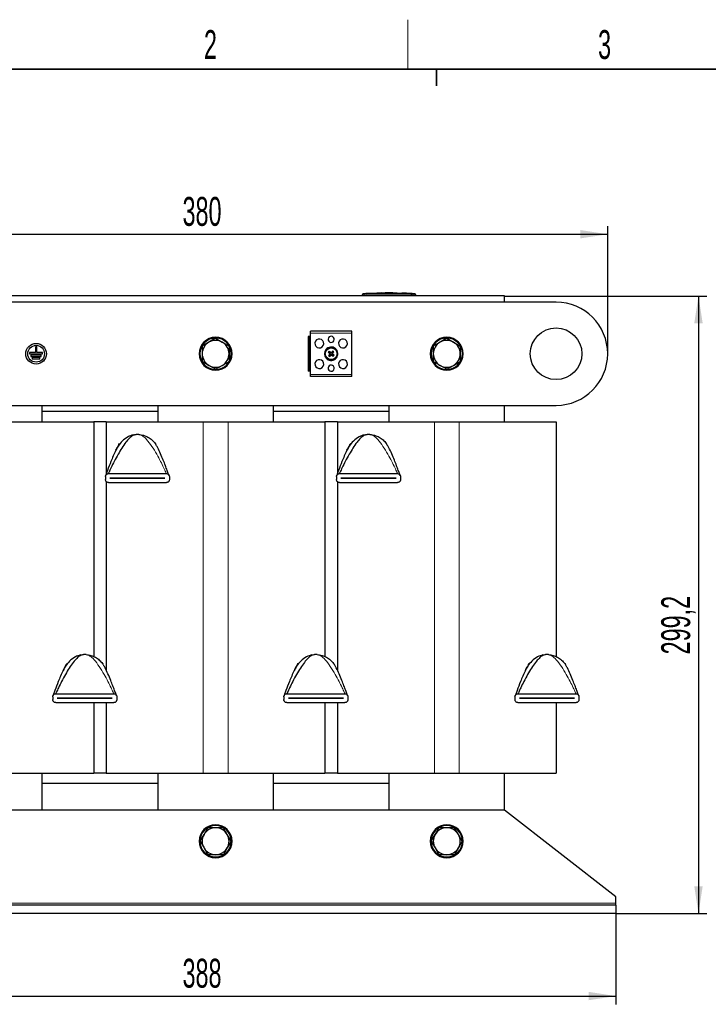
# Model space of a CAD drawing. Header units: millimetres. Extents: x 5 to 418, y 2 to 292.
# Tile 6 of 16: x 74 to 158, y 169 to 288. Entities that reach past the tile are written whole.
import ezdxf

# ---------------------------------------------------------------- set-up
doc = ezdxf.new("R2010")
doc.units = ezdxf.units.MM
doc.layers.add('SLD-0', color=7, linetype='Continuous')
doc.styles.add('SLDTEXTSTYLE0', font='TXT', dxfattribs={"width": 0.605})
doc.dimstyles.new('SLDDIMSTYLE0', dxfattribs={"dimtxt": 3.5, "dimasz": 3.302, "dimexe": 0, "dimexo": 0.0625, "dimgap": 0.875, "dimtad": 1, "dimlfac": 4, "dimrnd": 1e-09, "dimzin": 12, "dimdsep": 46, "dimtxsty": 'SLDTEXTSTYLE0', "dimsah": 1, "dimcen": 0.09, "dimadec": 0, "dimazin": 3, "dimtfac": 1, "dimtofl": 0, "dimtmove": 0, "dimatfit": 3, "dimfxl": 1, "dimfrac": 2, "dimtolj": 1, "dimtzin": 12, "dimarcsym": 0})
doc.dimstyles.new('SLDDIMSTYLE1', dxfattribs={"dimtxt": 3.5, "dimasz": 3.302, "dimexe": 0, "dimexo": 0.0625, "dimgap": 0.875, "dimtad": 1, "dimlfac": 4, "dimrnd": 1e-09, "dimzin": 12, "dimdsep": 46, "dimtxsty": 'SLDTEXTSTYLE0', "dimsah": 1, "dimcen": 0.09, "dimadec": 0, "dimazin": 3, "dimtfac": 1, "dimtdec": 0, "dimtofl": 0, "dimtmove": 0, "dimatfit": 3, "dimfxl": 1, "dimfrac": 2, "dimtolj": 1, "dimtzin": 12, "dimarcsym": 0})

# ---------------------------------------------------------------- blocks, each defined once
blk = doc.blocks.new('_D')
at = {"layer": 'SLD-0'}
for p, q in [((49.73, 180.23), (49.73, 169.23)), ((146.73, 180.23), (146.73, 169.23)), ((49.73, 170.23), (146.73, 170.23))]:
    blk.add_line(p, q, dxfattribs=at)
for points in [[(49.73, 170.23), (53.03, 169.73), (53.03, 170.74)], [(146.73, 170.23), (143.43, 170.74), (143.43, 169.73)]]:
    blk.add_solid(points, dxfattribs=at)
at = {"layer": 'SLD-0', "insert": (94.22, 174.75), "char_height": 3.5, "attachment_point": 1, "style": 'SLDTEXTSTYLE0'}
blk.add_mtext('388', dxfattribs=at)
blk = doc.blocks.new('_D_1')
at = {"layer": 'SLD-0'}
for p, q in [((133.23, 255.03), (157.73, 255.03)), ((156.73, 255.03), (156.73, 180.23)), ((146.73, 180.23), (157.73, 180.23))]:
    blk.add_line(p, q, dxfattribs=at)
for points in [[(156.73, 255.03), (156.22, 251.73), (157.24, 251.73)], [(156.73, 180.23), (157.24, 183.54), (156.22, 183.54)]]:
    blk.add_solid(points, dxfattribs=at)
at = {"layer": 'SLD-0', "insert": (152.22, 211.62), "char_height": 3.5, "attachment_point": 1, "rotation": 90, "style": 'SLDTEXTSTYLE0'}
blk.add_mtext('299,2', dxfattribs=at)
blk = doc.blocks.new('_D_2')
at = {"layer": 'SLD-0'}
for p, q in [((50.73, 248.03), (50.73, 263.51)), ((50.73, 262.51), (145.73, 262.51)), ((145.73, 248.03), (145.73, 263.51))]:
    blk.add_line(p, q, dxfattribs=at)
for points in [[(50.73, 262.51), (54.03, 262.01), (54.03, 263.02)], [(145.73, 262.51), (142.43, 263.02), (142.43, 262.01)]]:
    blk.add_solid(points, dxfattribs=at)
at = {"layer": 'SLD-0', "insert": (94.22, 267.03), "char_height": 3.5, "attachment_point": 1, "style": 'SLDTEXTSTYLE0'}
blk.add_mtext('380', dxfattribs=at)

msp = doc.modelspace()

# ---------------------------------------------------------------- linework, layer by layer
at = {"color": 7, "linetype": 'Continuous', "lineweight": 25}
for p, q in [((116.451, 255.3099), (116.1051, 255.2923)), ((117.0009, 255.3367), (116.417, 255.3168)), ((116.451, 255.3063), (117.0005, 255.3243)), ((117.0005, 255.3193), (116.451, 255.3013)), ((116.451, 255.3063), (116.451, 255.3013)), ((117.0005, 255.3501), (117.6057, 255.3408)), ((117.0005, 255.3243), (117.0005, 255.3193)), ((117.6057, 255.3358), (117.0238, 255.3448)), ((117.7685, 255.3629), (117.2719, 255.346)), ((117.6057, 255.3408), (119.981, 255.3564)), ((119.981, 255.3514), (117.6057, 255.3358)), ((117.6057, 255.3408), (117.6057, 255.3358)), ((118.2823, 255.3969), (117.7657, 255.3796)), ((118.9051, 255.4109), (120.1997, 255.3997)), ((118.9051, 255.398), (118.9051, 255.4109)), ((119.4431, 255.4013), (118.9051, 255.4059)), ((119.981, 255.3924), (118.9051, 255.398)), ((119.981, 255.3564), (119.981, 255.3514)), ((120.1997, 255.3997), (120.1997, 255.3851)), ((120.1997, 255.3535), (121.6189, 255.3193)), ((120.1997, 255.3535), (120.1997, 255.3485)), ((121.6189, 255.3143), (120.1997, 255.3485)), ((121.942, 255.3184), (120.2293, 255.3796)), ((120.8094, 255.3795), (120.8094, 255.3699)), ((121.2446, 255.3601), (120.8094, 255.3795)), ((120.8094, 255.3745), (121.2446, 255.3551)), ((120.8094, 255.3699), (121.2446, 255.3526)), ((121.404, 255.3447), (121.404, 255.3497)), ((122.0106, 255.312), (122.0106, 255.307)), ((122.352, 255.2923), (122.0106, 255.3084)), ((139.4785, 254.2842), (56.9785, 254.2842)), ((133.2285, 255.0342), (63.2285, 255.0342)), ((115.9785, 255.0342), (115.9785, 255.1122)), ((122.4785, 255.0342), (122.4785, 255.1122)), ((133.2285, 254.2842), (133.2285, 255.0342)), ((114.741, 250.7842), (109.716, 250.7842)), ((109.716, 250.5342), (109.716, 250.7842)), ((109.716, 245.5342), (109.716, 250.5342)), ((114.741, 250.5342), (114.741, 250.7842)), ((114.741, 245.5342), (114.741, 250.5342)), ((97.416, 249.4415), (96.6035, 248.9724)), ((98.2285, 249.9106), (97.416, 249.4415)), ((98.2285, 249.9106), (99.041, 249.4415)), ((99.041, 249.4415), (99.8535, 248.9724)), ((109.4535, 250.1405), (109.4535, 245.928)), ((109.6035, 250.1405), (109.4535, 250.1405)), ((109.6035, 250.1405), (109.6035, 245.928)), ((109.716, 250.1405), (109.6035, 250.1405)), ((125.416, 249.4415), (124.6035, 248.9724)), ((126.2285, 249.9106), (125.416, 249.4415)), ((126.2285, 249.9106), (127.041, 249.4415)), ((127.041, 249.4415), (127.8535, 248.9724)), ((75.6973, 248.1905), (75.6973, 248.0342)), ((76.4004, 248.1905), (75.6973, 248.1905)), ((76.4004, 248.8155), (76.4004, 248.1905)), ((76.5567, 248.8155), (76.4004, 248.8155)), ((76.5567, 248.1905), (76.5567, 248.8155)), ((77.2598, 248.1905), (76.5567, 248.1905)), ((77.2598, 248.0342), (77.2598, 248.1905)), ((111.9277, 248.2205), (111.8817, 248.2165)), ((111.9923, 248.2977), (111.9277, 248.2205)), ((111.9277, 248.2205), (112.0927, 248.0823)), ((111.9923, 248.2977), (111.9882, 248.3437)), ((111.9923, 248.2977), (112.1573, 248.1595)), ((112.2766, 248.17), (112.4149, 248.3351)), ((112.3538, 248.1054), (112.492, 248.2705)), ((112.4149, 248.3351), (112.4108, 248.3811)), ((112.4149, 248.3351), (112.492, 248.2705)), ((112.492, 248.2705), (112.538, 248.2746)), ((75.6973, 248.0342), (77.2598, 248.0342)), ((75.8535, 247.878), (75.8535, 247.7217)), ((77.1035, 247.878), (75.8535, 247.878)), ((75.8535, 247.7217), (77.1035, 247.7217)), ((76.9473, 247.5655), (76.0098, 247.5655)), ((76.0098, 247.5655), (76.0098, 247.4092)), ((76.0098, 247.4092), (76.9473, 247.4092)), ((76.9473, 247.4092), (76.9473, 247.5655)), ((77.1035, 247.7217), (77.1035, 247.878)), ((97.416, 246.6269), (96.6035, 247.096)), ((99.041, 246.6269), (99.8535, 247.096)), ((111.9651, 247.7979), (111.9191, 247.7939)), ((112.1033, 247.963), (111.9651, 247.7979)), ((111.9651, 247.7979), (112.0422, 247.7333)), ((112.1805, 247.8984), (112.0422, 247.7333)), ((112.0422, 247.7333), (112.0463, 247.6874)), ((112.4648, 247.7707), (112.2998, 247.909)), ((112.5294, 247.8479), (112.3644, 247.9861)), ((112.5294, 247.8479), (112.4648, 247.7707)), ((112.4648, 247.7707), (112.4689, 247.7248)), ((112.5294, 247.8479), (112.5754, 247.852)), ((125.416, 246.6269), (124.6035, 247.096)), ((127.041, 246.6269), (127.8535, 247.096)), ((98.2285, 246.1578), (97.416, 246.6269)), ((98.2285, 246.1578), (99.041, 246.6269)), ((109.6035, 245.928), (109.4535, 245.928)), ((109.716, 245.928), (109.6035, 245.928)), ((126.2285, 246.1578), (125.416, 246.6269)), ((126.2285, 246.1578), (127.041, 246.6269)), ((109.716, 245.2842), (109.716, 245.5342)), ((114.741, 245.2842), (109.716, 245.2842)), ((114.741, 245.2842), (114.741, 245.5342)), ((56.9785, 241.7842), (139.4785, 241.7842)), ((77.2285, 239.7842), (77.2285, 241.7842)), ((91.2285, 241.0342), (77.2285, 241.0342)), ((91.2285, 241.7842), (91.2285, 239.7842)), ((105.2285, 239.7842), (105.2285, 241.7842)), ((119.2285, 241.0342), (105.2285, 241.0342)), ((119.2285, 241.7842), (119.2285, 239.7842)), ((133.2285, 239.7842), (133.2285, 241.7842)), ((71.7285, 239.7842), (83.4785, 239.7842)), ((83.4785, 239.7842), (83.4785, 211.3499)), ((84.9785, 239.7842), (83.4785, 239.7842)), ((84.9785, 239.7842), (84.9785, 233.5036)), ((84.9785, 239.7842), (96.7285, 239.7842)), ((96.7285, 239.7842), (99.7285, 239.7842)), ((99.7285, 239.7842), (111.4785, 239.7842)), ((111.4785, 239.7842), (111.4785, 211.3499)), ((112.9785, 239.7842), (111.4785, 239.7842)), ((112.9785, 239.7842), (112.9785, 233.5036)), ((112.9785, 239.7842), (124.7285, 239.7842)), ((124.7285, 239.7842), (127.7285, 239.7842)), ((127.7285, 239.7842), (139.4785, 239.7842)), ((139.4785, 239.7842), (139.4785, 211.3499)), ((88.2146, 238.1917), (88.5839, 238.2561)), ((116.2146, 238.1917), (116.5839, 238.2561)), ((86.4709, 236.9522), (86.507, 237.0317)), ((86.507, 237.0317), (86.597, 237.1639)), ((90.9051, 237.1639), (90.9951, 237.0317)), ((114.4709, 236.9522), (114.507, 237.0317)), ((114.507, 237.0317), (114.597, 237.1639)), ((118.9051, 237.1639), (118.9951, 237.0317)), ((84.876, 233.1531), (84.876, 232.7947)), ((85.2344, 233.5114), (92.2677, 233.5114)), ((85.4135, 232.9726), (85.4135, 232.9751)), ((85.4135, 232.9751), (92.0885, 232.9751)), ((92.0885, 232.9726), (85.4135, 232.9726)), ((92.0885, 232.9751), (92.0885, 232.9726)), ((92.626, 233.1531), (92.626, 232.7947)), ((112.876, 233.1531), (112.876, 232.7947)), ((113.2344, 233.5114), (120.2677, 233.5114)), ((113.4135, 232.9726), (113.4135, 232.9751)), ((113.4135, 232.9751), (120.0885, 232.9751)), ((120.0885, 232.9726), (113.4135, 232.9726)), ((120.0885, 232.9751), (120.0885, 232.9726)), ((120.626, 233.1531), (120.626, 232.7947)), ((84.9785, 232.5481), (84.9785, 209.6991)), ((85.2344, 232.4364), (92.2677, 232.4364)), ((112.9785, 232.5481), (112.9785, 209.6991)), ((113.2344, 232.4364), (120.2677, 232.4364)), ((81.8396, 211.5349), (82.2089, 211.5994)), ((109.8396, 211.5349), (110.2089, 211.5994)), ((137.8396, 211.5349), (138.2089, 211.5994)), ((80.0487, 210.1916), (80.132, 210.3749)), ((80.132, 210.3749), (80.222, 210.5071)), ((84.5301, 210.5071), (84.6201, 210.3749)), ((108.0487, 210.1916), (108.132, 210.3749)), ((108.132, 210.3749), (108.222, 210.5071)), ((112.5301, 210.5071), (112.6201, 210.3749)), ((136.0959, 210.2954), (136.132, 210.3749)), ((136.132, 210.3749), (136.222, 210.5071)), ((140.5301, 210.5071), (140.6201, 210.3749)), ((78.501, 206.4963), (78.501, 206.1379)), ((78.8594, 206.8546), (85.8927, 206.8546)), ((86.251, 206.4963), (86.251, 206.1379)), ((106.501, 206.4963), (106.501, 206.1379)), ((106.8594, 206.8546), (113.8927, 206.8546)), ((114.251, 206.4963), (114.251, 206.1379)), ((134.501, 206.4963), (134.501, 206.1379)), ((134.8594, 206.8546), (141.8927, 206.8546)), ((142.251, 206.4963), (142.251, 206.1379)), ((78.8594, 205.7796), (85.8927, 205.7796)), ((79.0385, 206.3159), (79.0385, 206.3184)), ((79.0385, 206.3184), (85.7135, 206.3184)), ((85.7135, 206.3159), (79.0385, 206.3159)), ((83.4785, 205.7796), (83.4785, 197.2342)), ((84.9785, 205.7796), (84.9785, 197.2342)), ((85.7135, 206.3184), (85.7135, 206.3159)), ((106.8594, 205.7796), (113.8927, 205.7796)), ((107.0385, 206.3159), (107.0385, 206.3184)), ((107.0385, 206.3184), (113.7135, 206.3184)), ((113.7135, 206.3159), (107.0385, 206.3159)), ((111.4785, 205.7796), (111.4785, 197.2342)), ((112.9785, 205.7796), (112.9785, 197.2342)), ((113.7135, 206.3184), (113.7135, 206.3159)), ((134.8594, 205.7796), (141.8927, 205.7796)), ((135.0385, 206.3159), (135.0385, 206.3184)), ((135.0385, 206.3184), (141.7135, 206.3184)), ((141.7135, 206.3159), (135.0385, 206.3159)), ((139.4785, 205.7796), (139.4785, 197.2342)), ((141.7135, 206.3184), (141.7135, 206.3159)), ((71.7285, 197.2342), (83.4785, 197.2342)), ((77.2285, 192.7342), (77.2285, 197.2342)), ((84.9785, 197.2342), (83.4785, 197.2342)), ((84.9785, 197.2342), (96.7285, 197.2342)), ((91.2285, 197.2342), (91.2285, 192.7342)), ((96.7285, 197.2342), (99.7285, 197.2342)), ((99.7285, 197.2342), (111.4785, 197.2342)), ((105.2285, 192.7342), (105.2285, 197.2342)), ((112.9785, 197.2342), (111.4785, 197.2342)), ((112.9785, 197.2342), (124.7285, 197.2342)), ((119.2285, 197.2342), (119.2285, 192.7342)), ((124.7285, 197.2342), (127.7285, 197.2342)), ((127.7285, 197.2342), (139.4785, 197.2342)), ((133.2285, 192.7342), (133.2285, 197.2342)), ((91.2285, 195.9842), (77.2285, 195.9842)), ((119.2285, 195.9842), (105.2285, 195.9842)), ((133.2285, 192.7342), (63.2285, 192.7342)), ((146.7285, 182.2342), (133.2285, 192.7342)), ((96.3522, 188.9842), (96.8213, 189.7967)), ((96.8213, 189.7967), (97.2904, 190.6092)), ((99.6358, 189.7967), (99.1667, 190.6092)), ((100.1049, 188.9842), (99.6358, 189.7967)), ((124.3522, 188.9842), (124.8213, 189.7967)), ((124.8213, 189.7967), (125.2904, 190.6092)), ((127.6358, 189.7967), (127.1667, 190.6092)), ((128.1049, 188.9842), (127.6358, 189.7967)), ((96.3522, 188.9842), (96.8213, 188.1717)), ((100.1049, 188.9842), (99.6358, 188.1717)), ((124.3522, 188.9842), (124.8213, 188.1717)), ((128.1049, 188.9842), (127.6358, 188.1717)), ((96.8213, 188.1717), (97.2904, 187.3592)), ((99.6358, 188.1717), (99.1667, 187.3592)), ((124.8213, 188.1717), (125.2904, 187.3592)), ((127.6358, 188.1717), (127.1667, 187.3592)), ((146.7285, 181.4842), (146.7285, 182.2342)), ((146.7285, 181.2342), (146.7285, 181.4842)), ((146.7285, 181.2342), (49.7285, 181.2342)), ((146.7285, 180.2342), (49.7285, 180.2342)), ((146.7285, 181.2342), (146.7285, 180.2342))]:
    msp.add_line(p, q, dxfattribs=at)
at = {"color": 7, "linetype": 'Continuous', "lineweight": 18}
for p, q in [((116.2264, 255.2872), (116.2285, 255.1122)), ((121.2446, 255.3601), (121.2446, 255.3551)), ((121.6189, 255.3193), (121.6189, 255.3143)), ((122.2307, 255.2872), (122.2285, 255.1122)), ((116.2285, 255.0342), (116.2285, 255.1122)), ((122.2285, 255.0342), (122.2285, 255.1122)), ((114.741, 250.5342), (109.716, 250.5342)), ((98.2285, 249.9342), (98.2285, 250.0342)), ((126.2285, 249.9342), (126.2285, 250.0342)), ((112.0927, 248.0823), (112.0694, 248.0544)), ((112.1573, 248.1595), (112.1807, 248.1874)), ((112.2766, 248.17), (112.2487, 248.1934)), ((112.3538, 248.1054), (112.3817, 248.082)), ((112.1033, 247.963), (112.0754, 247.9864)), ((112.1805, 247.8984), (112.2084, 247.875)), ((112.2998, 247.909), (112.2764, 247.881)), ((112.3644, 247.9861), (112.3877, 248.0141)), ((98.2285, 246.1342), (98.2285, 246.0342)), ((126.2285, 246.1342), (126.2285, 246.0342)), ((114.741, 245.5342), (109.716, 245.5342)), ((96.7285, 239.7842), (96.7285, 197.2342)), ((99.7285, 239.7842), (99.7285, 197.2342)), ((124.7285, 239.7842), (124.7285, 197.2342)), ((127.7285, 239.7842), (127.7285, 197.2342)), ((86.3792, 236.7985), (86.597, 237.1639)), ((91.0339, 236.9478), (90.9051, 237.1639)), ((114.3792, 236.7985), (114.597, 237.1639)), ((119.0281, 236.9575), (118.9051, 237.1639)), ((80.0042, 210.1417), (80.222, 210.5071)), ((84.6589, 210.291), (84.5301, 210.5071)), ((108.0042, 210.1417), (108.222, 210.5071)), ((112.6531, 210.3007), (112.5301, 210.5071)), ((136.0042, 210.1417), (136.222, 210.5071)), ((140.6531, 210.3007), (140.5301, 210.5071)), ((98.2285, 190.8842), (98.2285, 190.9842)), ((126.2285, 190.8842), (126.2285, 190.9842)), ((98.2285, 187.0842), (98.2285, 186.9842)), ((126.2285, 187.0842), (126.2285, 186.9842)), ((146.7285, 181.4842), (49.7285, 181.4842))]:
    msp.add_line(p, q, dxfattribs=at)
at = {"color": 7, "linetype": 'Continuous', "lineweight": 25}
for centre, radius in [((139.4785, 248.0342), 3.125), ((76.4785, 248.0342), 1.25), ((76.4785, 248.0342), 1.0156), ((112.2285, 248.0342), 0.75), ((112.2285, 248.0342), 0.7133)]:
    msp.add_circle(centre, radius, dxfattribs=at)
for centre, radius, start, end in [((116.1535, 255.12), 0.175, 93.308358, 180.001701), ((122.3035, 255.12), 0.175, 359.998284, 86.658763), ((139.4785, 248.0342), 6.25, 270, 90), ((98.2285, 248.0342), 2, 90, 270), ((98.2285, 248.0342), 1.9, 90, 270), ((98.2285, 248.0342), 1.625, 120, 180), ((98.2285, 248.0342), 1.625, 60, 120), ((98.2285, 248.0342), 2, 270, 90), ((98.2285, 248.0342), 1.9, 270, 90), ((98.2285, 248.0342), 1.625, 0, 60), ((110.791, 249.2842), 0.5375, 61.35211, 241.35211), ((110.791, 249.2842), 0.5375, 241.35211, 61.35211), ((112.2285, 249.7842), 0.375, 61.35211, 241.35211), ((112.2285, 249.7842), 0.375, 241.35211, 61.35211), ((113.666, 249.2842), 0.5375, 61.35211, 241.35211), ((113.666, 249.2842), 0.5375, 241.35211, 61.35211), ((126.2285, 248.0342), 2, 90, 270), ((126.2285, 248.0342), 1.9, 90, 270), ((126.2285, 248.0342), 1.625, 120, 180), ((126.2285, 248.0342), 1.625, 60, 120), ((126.2285, 248.0342), 2, 270, 90), ((126.2285, 248.0342), 1.9, 270, 90), ((126.2285, 248.0342), 1.625, 0, 60), ((112.2285, 248.0342), 0.8125, 118.64789, 298.64789), ((112.2285, 248.0342), 0.8125, 298.64789, 118.64789), ((124.9259, 237.4022), 16.944, 139.778565, 140.339511), ((122.6991, 260.5501), 16.4054, 228.747213, 229.613267), ((101.7467, 235.5277), 16.4054, 50.504809, 51.370863), ((112.0384, 248.0174), 0.0847, 320.059038, 50.059038), ((112.2117, 248.2244), 0.0847, 230.059038, 320.059038), ((124.7445, 237.5637), 16.4054, 138.747213, 139.613267), ((112.4187, 248.0511), 0.0847, 140.059038, 230.059038), ((99.7221, 258.5161), 16.4054, 320.504809, 321.370863), ((101.5965, 235.3369), 16.944, 49.778565, 50.339511), ((98.2285, 248.0342), 1.625, 180, 240), ((98.2285, 248.0342), 1.625, 300, 0), ((110.791, 246.7842), 0.5375, 61.35211, 241.35211), ((110.791, 246.7842), 0.5375, 241.35211, 61.35211), ((124.735, 237.5524), 16.4054, 140.504809, 141.370863), ((122.8606, 260.7315), 16.944, 229.778565, 230.339511), ((99.7126, 258.5048), 16.4054, 318.747213, 319.613267), ((112.2454, 247.844), 0.0847, 50.059038, 140.059038), ((122.7104, 260.5407), 16.4054, 230.504809, 231.370863), ((101.758, 235.5183), 16.4054, 48.747213, 49.613267), ((99.5312, 258.6663), 16.944, 319.778565, 320.339511), ((113.666, 246.7842), 0.5375, 61.35211, 241.35211), ((113.666, 246.7842), 0.5375, 241.35211, 61.35211), ((126.2285, 248.0342), 1.625, 180, 240), ((126.2285, 248.0342), 1.625, 300, 0), ((98.2285, 248.0342), 1.625, 240, 300), ((112.2285, 246.2842), 0.375, 61.35211, 241.35211), ((112.2285, 246.2842), 0.375, 241.35211, 61.35211), ((126.2285, 248.0342), 1.625, 240, 300), ((88.751, 235.5989), 2.6625, 86.4, 93.6), ((116.751, 235.5989), 2.6625, 86.4, 93.6), ((82.376, 208.9421), 2.6625, 86.4, 93.6), ((110.376, 208.9421), 2.6625, 86.4, 93.6), ((138.376, 208.9421), 2.6625, 86.4, 93.6), ((98.2285, 188.9842), 2, 90, 270), ((98.2285, 188.9842), 1.9, 90, 270), ((98.2285, 188.9842), 2, 270, 90), ((98.2285, 188.9842), 1.9, 270, 90), ((126.2285, 188.9842), 2, 90, 270), ((126.2285, 188.9842), 1.9, 90, 270), ((126.2285, 188.9842), 2, 270, 90), ((126.2285, 188.9842), 1.9, 270, 90), ((98.2285, 188.9842), 1.625, 150, 210), ((98.2285, 188.9842), 1.625, 90, 150), ((98.2285, 188.9842), 1.625, 30, 90), ((98.2285, 188.9842), 1.625, 330, 30), ((126.2285, 188.9842), 1.625, 150, 210), ((126.2285, 188.9842), 1.625, 90, 150), ((126.2285, 188.9842), 1.625, 30, 90), ((126.2285, 188.9842), 1.625, 330, 30), ((98.2285, 188.9842), 1.625, 210, 270), ((98.2285, 188.9842), 1.625, 270, 330), ((126.2285, 188.9842), 1.625, 210, 270), ((126.2285, 188.9842), 1.625, 270, 330)]:
    msp.add_arc(centre, radius, start, end, dxfattribs=at)
at = {"color": 7, "linetype": 'Continuous', "lineweight": 18}
for centre, start, end in [((116.1535, 255.1122), 90.990495, 179.998049), ((122.3036, 255.1122), 0.001948, 89.00993)]:
    msp.add_arc(centre, 0.175, start, end, dxfattribs=at)
for points, knots in [([(116.1435, 255.2938), (116.1433, 255.294), (116.1428, 255.2945), (116.1475, 255.29), (116.1505, 255.2872)], [0, 0, 0, 0, 0.36212461, 1, 1, 1, 1]), ([(116.1505, 255.2872), (116.1509, 255.2871), (116.152, 255.287), (116.1613, 255.2868), (116.1784, 255.2868), (116.201, 255.2869), (116.218, 255.2871), (116.2264, 255.2872)], [0, 0, 0, 0, 0.140656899, 0.355503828, 0.57103286, 0.786171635, 1, 1, 1, 1]), ([(116.2264, 255.2872), (117.2272, 255.2961), (119.2286, 255.3138), (121.23, 255.2961), (122.2307, 255.2872)], [0, 0, 0, 0, 0.50003916, 1, 1, 1, 1]), ([(122.2307, 255.2872), (122.2362, 255.2871), (122.2502, 255.287), (122.2714, 255.2868), (122.2906, 255.2868), (122.3038, 255.2869), (122.3056, 255.2871), (122.3066, 255.2872)], [0, 0, 0, 0, 0.14056682, 0.35532754, 0.57084354, 0.78604362, 1, 1, 1, 1]), ([(122.3066, 255.2872), (122.3098, 255.2902), (122.3145, 255.2947), (122.3138, 255.294), (122.3136, 255.2938)], [0, 0, 0, 0, 0.68100332, 1, 1, 1, 1]), ([(116.2285, 255.1122), (116.2004, 255.1121), (116.1442, 255.1119), (116.0693, 255.1119), (116.0128, 255.1119), (115.9828, 255.112), (115.9798, 255.1121), (115.9785, 255.1122)], [0, 0, 0, 0, 0.21467234, 0.42935197, 0.64402607, 0.85869541, 1, 1, 1, 1]), ([(122.2285, 255.1122), (121.2286, 255.1219), (119.2286, 255.1412), (117.2286, 255.1219), (116.2285, 255.1122)], [0, 0, 0, 0, 0.49996096, 1, 1, 1, 1]), ([(122.4785, 255.1122), (122.4758, 255.1121), (122.4703, 255.1119), (122.4272, 255.1118), (122.3637, 255.1119), (122.2934, 255.112), (122.247, 255.1121), (122.2285, 255.1122)], [0, 0, 0, 0, 0.21467278, 0.42935247, 0.64402667, 0.85869576, 1, 1, 1, 1]), ([(92.2677, 233.5114), (92.2673, 233.5124), (92.2663, 233.5146), (92.2585, 233.5325), (92.2319, 233.5929), (92.1686, 233.7343), (92.064, 233.962), (91.8618, 234.3903), (91.5424, 235.0342), (91.0729, 235.9042), (90.5238, 236.8112), (89.9554, 237.5617), (89.4274, 238.1021), (89.076, 238.2084), (88.9182, 238.2561)], [0, 0, 0, 0, 0.00346332, 0.00767885, 0.01630223, 0.0458253, 0.08856267, 0.14283178, 0.27821568, 0.43612151, 0.62021755, 0.79177822, 0.90651788, 1, 1, 1, 1]), ([(120.2677, 233.5114), (120.2673, 233.5124), (120.2663, 233.5146), (120.2585, 233.5325), (120.2319, 233.5929), (120.1686, 233.7343), (120.064, 233.962), (119.8618, 234.3903), (119.5424, 235.0342), (119.0729, 235.9042), (118.5238, 236.8112), (117.9554, 237.5617), (117.4274, 238.1021), (117.076, 238.2084), (116.9182, 238.2561)], [0, 0, 0, 0, 0.003463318, 0.007678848, 0.016302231, 0.045825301, 0.088562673, 0.142831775, 0.278215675, 0.43612151, 0.62021755, 0.791778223, 0.906517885, 1, 1, 1, 1]), ([(85.8927, 206.8546), (85.8923, 206.8556), (85.8913, 206.8578), (85.8835, 206.8758), (85.8569, 206.9361), (85.7936, 207.0775), (85.689, 207.3052), (85.4868, 207.7335), (85.1674, 208.3774), (84.6979, 209.2474), (84.1488, 210.1544), (83.5804, 210.9049), (83.0524, 211.4453), (82.701, 211.5516), (82.5432, 211.5994)], [0, 0, 0, 0, 0.003463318, 0.007678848, 0.016302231, 0.045825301, 0.088562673, 0.142831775, 0.278215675, 0.43612151, 0.62021755, 0.791778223, 0.906517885, 1, 1, 1, 1]), ([(113.8927, 206.8546), (113.8923, 206.8556), (113.8913, 206.8578), (113.8835, 206.8758), (113.8569, 206.9361), (113.7936, 207.0775), (113.689, 207.3052), (113.4868, 207.7335), (113.1674, 208.3774), (112.6979, 209.2474), (112.1488, 210.1544), (111.5804, 210.9049), (111.0524, 211.4453), (110.701, 211.5516), (110.5432, 211.5994)], [0, 0, 0, 0, 0.003463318, 0.007678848, 0.016302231, 0.045825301, 0.088562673, 0.142831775, 0.278215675, 0.43612151, 0.62021755, 0.791778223, 0.906517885, 1, 1, 1, 1]), ([(141.8927, 206.8546), (141.8923, 206.8556), (141.8913, 206.8578), (141.8835, 206.8758), (141.8569, 206.9361), (141.7936, 207.0775), (141.689, 207.3052), (141.4868, 207.7335), (141.1674, 208.3774), (140.6979, 209.2474), (140.1488, 210.1544), (139.5804, 210.9049), (139.0524, 211.4453), (138.701, 211.5516), (138.5432, 211.5994)], [0, 0, 0, 0, 0.00346332, 0.00767885, 0.01630223, 0.0458253, 0.08856267, 0.14283178, 0.27821568, 0.43612151, 0.62021755, 0.79177822, 0.90651788, 1, 1, 1, 1])]:
    msp.add_open_spline(points, degree=3, knots=knots, dxfattribs=at)
at = {"color": 7, "linetype": 'Continuous', "lineweight": 25}
for points, knots in [([(119.8517, 255.3931), (119.6561, 255.4026), (119.1332, 255.4282), (118.6103, 255.3989), (118.2829, 255.3805)], [0, 0, 0, 0, 0.37404129, 1, 1, 1, 1]), ([(121.2446, 255.3526), (121.2625, 255.3519), (121.2984, 255.3505), (121.3461, 255.3492), (121.3824, 255.3486), (121.4031, 255.3489), (121.406, 255.3499), (121.3907, 255.3516), (121.359, 255.3539), (121.3144, 255.3566), (121.2738, 255.3587), (121.2503, 255.3599), (121.2446, 255.3601)], [0, 0, 0, 0, 0.10735873, 0.21472097, 0.32200304, 0.42922335, 0.53643727, 0.64369731, 0.75104592, 0.85850264, 0.96605129, 1, 1, 1, 1]), ([(121.2446, 255.3551), (121.2626, 255.3542), (121.2984, 255.3524), (121.3463, 255.3497), (121.382, 255.3473), (121.4022, 255.3455), (121.402, 255.3449), (121.402, 255.3447)], [0, 0, 0, 0, 0.2150885, 0.43017669, 0.64524973, 0.86017142, 1, 1, 1, 1]), ([(121.6189, 255.3193), (121.6665, 255.3179), (121.7617, 255.3153), (121.8879, 255.3132), (121.9699, 255.3121), (122.0003, 255.312), (122.0106, 255.312)], [0, 0, 0, 0, 0.28512532, 0.57025159, 0.85535534, 1, 1, 1, 1]), ([(122.0106, 255.307), (121.9882, 255.3071), (121.9435, 255.3074), (121.8282, 255.3092), (121.7145, 255.3114), (121.643, 255.3135), (121.6189, 255.3143)], [0, 0, 0, 0, 0.28505196, 0.57010204, 0.85519148, 1, 1, 1, 1]), ([(122.0106, 255.312), (122.0357, 255.3119), (122.0861, 255.3117), (122.072, 255.3142), (122.0091, 255.3184), (121.9788, 255.3205)], [0, 0, 0, 0, 0.340782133, 0.681568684, 1, 1, 1, 1]), ([(122.066, 255.3081), (122.0684, 255.3077), (122.0769, 255.3064), (122.0381, 255.3067), (122.0106, 255.307)], [0, 0, 0, 0, 0.29063809, 1, 1, 1, 1]), ([(115.9785, 255.1122), (115.9785, 255.1151), (115.9785, 255.1198), (115.9785, 255.1193), (115.9785, 255.1191)], [0, 0, 0, 0, 0.63779785, 1, 1, 1, 1]), ([(122.4785, 255.1191), (122.4785, 255.1193), (122.4785, 255.12), (122.4785, 255.1153), (122.4785, 255.1122)], [0, 0, 0, 0, 0.31878163, 1, 1, 1, 1]), ([(96.6035, 248.9724), (96.6035, 248.9627), (96.6035, 248.6534), (96.6035, 248.3389), (96.6035, 248.0342)], [0, 0, 0, 0, 0.03148504, 1, 1, 1, 1]), ([(99.8535, 248.9724), (99.8535, 248.9627), (99.8535, 248.6534), (99.8535, 248.3389), (99.8535, 248.0342)], [0, 0, 0, 0, 0.03148504, 1, 1, 1, 1]), ([(112.1807, 248.1874), (112.1853, 248.1844), (112.1943, 248.1783), (112.2108, 248.1754), (112.2271, 248.1779), (112.2401, 248.1845), (112.2463, 248.1909), (112.2487, 248.1934)], [0, 0, 0, 0, 0.21559719, 0.43189458, 0.64712566, 0.86195842, 1, 1, 1, 1]), ([(112.3817, 248.082), (112.3787, 248.0775), (112.3726, 248.0684), (112.3698, 248.0519), (112.3722, 248.0357), (112.3789, 248.0226), (112.3853, 248.0165), (112.3877, 248.0141)], [0, 0, 0, 0, 0.21559719, 0.43189458, 0.64712566, 0.86195842, 1, 1, 1, 1]), ([(124.6035, 248.9724), (124.6035, 248.9627), (124.6035, 248.6534), (124.6035, 248.3389), (124.6035, 248.0342)], [0, 0, 0, 0, 0.03148504, 1, 1, 1, 1]), ([(127.8535, 248.9724), (127.8535, 248.9627), (127.8535, 248.6534), (127.8535, 248.3389), (127.8535, 248.0342)], [0, 0, 0, 0, 0.03148504, 1, 1, 1, 1]), ([(96.6035, 248.0342), (96.6035, 247.7967), (96.6035, 247.4819), (96.6035, 247.172), (96.6035, 247.096)], [0, 0, 0, 0, 0.75467667, 1, 1, 1, 1]), ([(99.8535, 248.0342), (99.8535, 247.7967), (99.8535, 247.4819), (99.8535, 247.172), (99.8535, 247.096)], [0, 0, 0, 0, 0.75467667, 1, 1, 1, 1]), ([(112.0754, 247.9864), (112.0784, 247.9909), (112.0845, 248), (112.0873, 248.0165), (112.0849, 248.0328), (112.0782, 248.0458), (112.0718, 248.052), (112.0694, 248.0544)], [0, 0, 0, 0, 0.21559719, 0.43189458, 0.64712566, 0.86195842, 1, 1, 1, 1]), ([(112.2764, 247.881), (112.2718, 247.8841), (112.2628, 247.8902), (112.2463, 247.893), (112.23, 247.8906), (112.217, 247.8839), (112.2108, 247.8775), (112.2084, 247.875)], [0, 0, 0, 0, 0.215597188, 0.431894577, 0.647125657, 0.861958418, 1, 1, 1, 1]), ([(124.6035, 248.0342), (124.6035, 247.7967), (124.6035, 247.4819), (124.6035, 247.172), (124.6035, 247.096)], [0, 0, 0, 0, 0.75467667, 1, 1, 1, 1]), ([(127.8535, 248.0342), (127.8535, 247.7967), (127.8535, 247.4819), (127.8535, 247.172), (127.8535, 247.096)], [0, 0, 0, 0, 0.75467667, 1, 1, 1, 1]), ([(88.2321, 238.2101), (88.0234, 238.1435), (87.5448, 237.9906), (86.9097, 237.4941), (86.4318, 236.8943), (85.9709, 236.0324), (85.5803, 235.0927), (85.1947, 234.102), (84.9928, 233.5456), (84.9195, 233.3384), (84.8994, 233.2808), (84.8939, 233.2651), (84.8936, 233.2641), (84.8934, 233.2637)], [0, 0, 0, 0, 0.09762202, 0.2238921, 0.33858347, 0.42797183, 0.67603368, 0.86886801, 0.95254762, 0.98226826, 0.99281775, 0.99699401, 1, 1, 1, 1]), ([(88.5839, 238.2561), (88.4514, 238.2212), (88.1609, 238.1444), (87.7561, 237.7796), (87.3153, 237.2733), (86.8604, 236.615), (86.3906, 235.8339), (85.9597, 235.034), (85.6402, 234.3903), (85.4381, 233.9621), (85.3334, 233.734), (85.269, 233.5902), (85.2417, 233.5283), (85.2352, 233.5132), (85.2346, 233.512), (85.2344, 233.5114)], [0, 0, 0, 0, 0.07815907, 0.17141855, 0.27918581, 0.41905409, 0.56403557, 0.72188794, 0.857226, 0.91147673, 0.95419963, 0.9837127, 0.99423032, 0.9973255, 1, 1, 1, 1]), ([(116.2321, 238.2101), (116.0234, 238.1435), (115.5448, 237.9906), (114.9097, 237.4941), (114.4318, 236.8943), (113.9709, 236.0324), (113.5803, 235.0927), (113.1947, 234.102), (112.9928, 233.5456), (112.9195, 233.3384), (112.8994, 233.2808), (112.8939, 233.2651), (112.8936, 233.2641), (112.8934, 233.2637)], [0, 0, 0, 0, 0.09762202, 0.2238921, 0.33858347, 0.42797183, 0.67603368, 0.86886801, 0.95254762, 0.98226826, 0.99281775, 0.99699401, 1, 1, 1, 1]), ([(116.5839, 238.2561), (116.4514, 238.2212), (116.1609, 238.1444), (115.7561, 237.7796), (115.3153, 237.2733), (114.8604, 236.615), (114.3906, 235.8339), (113.9597, 235.034), (113.6402, 234.3903), (113.4381, 233.9621), (113.3334, 233.734), (113.269, 233.5902), (113.2417, 233.5283), (113.2352, 233.5132), (113.2346, 233.512), (113.2344, 233.5114)], [0, 0, 0, 0, 0.07815907, 0.17141855, 0.27918581, 0.41905409, 0.56403557, 0.72188794, 0.857226, 0.91147673, 0.95419963, 0.9837127, 0.99423032, 0.9973255, 1, 1, 1, 1]), ([(86.1443, 236.347), (86.187, 236.4437), (86.2567, 236.6013), (86.3451, 236.7435), (86.3792, 236.7985)], [0, 0, 0, 0, 0.61346635, 1, 1, 1, 1]), ([(86.4051, 236.8583), (86.4033, 236.8558), (86.3992, 236.8503), (86.3812, 236.8192), (86.3711, 236.8016)], [0, 0, 0, 0, 0.4348409, 1, 1, 1, 1]), ([(92.5603, 233.3433), (92.5526, 233.3652), (92.4937, 233.5347), (92.354, 233.9247), (92.1404, 234.4998), (91.8768, 235.1801), (91.5716, 235.9005), (91.2973, 236.5206), (91.0982, 236.8435), (91.0339, 236.9478)], [0, 0, 0, 0, 0.02059148, 0.15913023, 0.3170689, 0.49323841, 0.7077277, 0.90559831, 1, 1, 1, 1]), ([(114.1443, 236.347), (114.187, 236.4437), (114.2567, 236.6013), (114.3451, 236.7435), (114.3792, 236.7985)], [0, 0, 0, 0, 0.61346635, 1, 1, 1, 1]), ([(114.4051, 236.8583), (114.4033, 236.8558), (114.3992, 236.8503), (114.3812, 236.8192), (114.3711, 236.8016)], [0, 0, 0, 0, 0.4348409, 1, 1, 1, 1]), ([(120.5603, 233.3433), (120.5526, 233.3652), (120.4937, 233.5347), (120.354, 233.9247), (120.1404, 234.4998), (119.8767, 235.1801), (119.5717, 235.9006), (119.2956, 236.524), (119.0944, 236.85), (119.0281, 236.9575)], [0, 0, 0, 0, 0.02053192, 0.15867, 0.31615188, 0.49181188, 0.70568081, 0.90297915, 1, 1, 1, 1]), ([(84.876, 233.1531), (84.879, 233.1873), (84.8848, 233.2556), (84.9285, 233.3477), (84.9956, 233.4275), (85.0928, 233.4897), (85.1784, 233.5105), (85.2283, 233.5113), (85.2344, 233.5114)], [0, 0, 0, 0, 0.16254147, 0.32450404, 0.49984471, 0.71179528, 0.96472267, 1, 1, 1, 1]), ([(85.2344, 232.4364), (85.1843, 232.4424), (85.0859, 232.4543), (84.9726, 232.5385), (84.9019, 232.6456), (84.8777, 232.7336), (84.8763, 232.784), (84.876, 232.7947)], [0, 0, 0, 0, 0.28972657, 0.57016437, 0.75890001, 0.94889426, 1, 1, 1, 1]), ([(92.2677, 233.5114), (92.3178, 233.5054), (92.4162, 233.4935), (92.5295, 233.4093), (92.6002, 233.3022), (92.6244, 233.2142), (92.6258, 233.1638), (92.626, 233.1531)], [0, 0, 0, 0, 0.28972657, 0.57016437, 0.75890001, 0.94889426, 1, 1, 1, 1]), ([(92.626, 232.7947), (92.6231, 232.7605), (92.6173, 232.6921), (92.5736, 232.6), (92.5065, 232.5203), (92.4093, 232.4581), (92.3237, 232.4373), (92.2738, 232.4365), (92.2677, 232.4364)], [0, 0, 0, 0, 0.16254147, 0.32450404, 0.49984471, 0.71179528, 0.96472267, 1, 1, 1, 1]), ([(92.6084, 233.2639), (92.608, 233.2651), (92.6069, 233.2681), (92.5919, 233.3111), (92.5732, 233.3641), (92.5584, 233.4058)], [0, 0, 0, 0, 0.12935697, 0.31716394, 1, 1, 1, 1]), ([(112.876, 233.1531), (112.879, 233.1873), (112.8848, 233.2556), (112.9285, 233.3477), (112.9956, 233.4275), (113.0928, 233.4897), (113.1784, 233.5105), (113.2283, 233.5113), (113.2344, 233.5114)], [0, 0, 0, 0, 0.16254147, 0.32450404, 0.49984471, 0.71179528, 0.96472267, 1, 1, 1, 1]), ([(113.2344, 232.4364), (113.1843, 232.4424), (113.0859, 232.4543), (112.9726, 232.5385), (112.9019, 232.6456), (112.8777, 232.7336), (112.8763, 232.784), (112.876, 232.7947)], [0, 0, 0, 0, 0.28972657, 0.57016437, 0.75890001, 0.94889426, 1, 1, 1, 1]), ([(120.2677, 233.5114), (120.3178, 233.5054), (120.4162, 233.4935), (120.5295, 233.4093), (120.6002, 233.3022), (120.6244, 233.2142), (120.6258, 233.1638), (120.626, 233.1531)], [0, 0, 0, 0, 0.28972657, 0.57016437, 0.75890001, 0.94889426, 1, 1, 1, 1]), ([(120.626, 232.7947), (120.6231, 232.7605), (120.6173, 232.6921), (120.5736, 232.6), (120.5065, 232.5203), (120.4093, 232.4581), (120.3237, 232.4373), (120.2738, 232.4365), (120.2677, 232.4364)], [0, 0, 0, 0, 0.16254147, 0.32450404, 0.49984471, 0.71179528, 0.96472267, 1, 1, 1, 1]), ([(120.6084, 233.2639), (120.608, 233.2651), (120.6069, 233.2681), (120.5919, 233.3111), (120.5732, 233.3641), (120.5584, 233.4058)], [0, 0, 0, 0, 0.12935697, 0.31716394, 1, 1, 1, 1]), ([(81.8571, 211.5533), (81.6484, 211.4867), (81.1698, 211.3338), (80.5347, 210.8373), (80.0568, 210.2375), (79.5959, 209.3756), (79.2053, 208.4359), (78.8197, 207.4452), (78.6178, 206.8888), (78.5445, 206.6816), (78.5244, 206.624), (78.5189, 206.6083), (78.5186, 206.6073), (78.5184, 206.6069)], [0, 0, 0, 0, 0.097622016, 0.223892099, 0.338583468, 0.427971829, 0.676033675, 0.868868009, 0.952547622, 0.982268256, 0.992817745, 0.996994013, 1, 1, 1, 1]), ([(82.2089, 211.5994), (82.0764, 211.5644), (81.7859, 211.4876), (81.3811, 211.1228), (80.9403, 210.6165), (80.4854, 209.9582), (80.0156, 209.1771), (79.5847, 208.3772), (79.2652, 207.7335), (79.0631, 207.3054), (78.9584, 207.0772), (78.894, 206.9334), (78.8667, 206.8715), (78.8602, 206.8564), (78.8596, 206.8552), (78.8594, 206.8546)], [0, 0, 0, 0, 0.07815907, 0.17141855, 0.27918581, 0.41905409, 0.56403557, 0.72188794, 0.857226, 0.91147673, 0.95419963, 0.9837127, 0.99423032, 0.9973255, 1, 1, 1, 1]), ([(109.8571, 211.5533), (109.6484, 211.4867), (109.1698, 211.3338), (108.5347, 210.8373), (108.0568, 210.2375), (107.5959, 209.3756), (107.2053, 208.4359), (106.8197, 207.4452), (106.6178, 206.8888), (106.5445, 206.6816), (106.5244, 206.624), (106.5189, 206.6083), (106.5186, 206.6073), (106.5184, 206.6069)], [0, 0, 0, 0, 0.09762202, 0.2238921, 0.33858347, 0.42797183, 0.67603368, 0.86886801, 0.95254762, 0.98226826, 0.99281775, 0.99699401, 1, 1, 1, 1]), ([(110.2089, 211.5994), (110.0764, 211.5644), (109.7859, 211.4876), (109.3811, 211.1228), (108.9403, 210.6165), (108.4854, 209.9582), (108.0156, 209.1771), (107.5847, 208.3772), (107.2652, 207.7335), (107.0631, 207.3054), (106.9584, 207.0772), (106.894, 206.9334), (106.8667, 206.8715), (106.8602, 206.8564), (106.8596, 206.8552), (106.8594, 206.8546)], [0, 0, 0, 0, 0.07815907, 0.17141855, 0.27918581, 0.41905409, 0.56403557, 0.72188794, 0.857226, 0.91147673, 0.95419963, 0.9837127, 0.99423032, 0.9973255, 1, 1, 1, 1]), ([(137.8571, 211.5533), (137.6484, 211.4867), (137.1698, 211.3338), (136.5347, 210.8373), (136.0568, 210.2375), (135.5959, 209.3756), (135.2053, 208.4359), (134.8197, 207.4452), (134.6178, 206.8888), (134.5445, 206.6816), (134.5244, 206.624), (134.5189, 206.6083), (134.5186, 206.6073), (134.5184, 206.6069)], [0, 0, 0, 0, 0.097622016, 0.223892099, 0.338583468, 0.427971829, 0.676033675, 0.868868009, 0.952547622, 0.982268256, 0.992817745, 0.996994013, 1, 1, 1, 1]), ([(138.2089, 211.5994), (138.0764, 211.5644), (137.7859, 211.4876), (137.3811, 211.1228), (136.9403, 210.6165), (136.4854, 209.9582), (136.0156, 209.1771), (135.5847, 208.3772), (135.2652, 207.7335), (135.0631, 207.3054), (134.9584, 207.0772), (134.894, 206.9334), (134.8667, 206.8715), (134.8602, 206.8564), (134.8596, 206.8552), (134.8594, 206.8546)], [0, 0, 0, 0, 0.07815907, 0.17141855, 0.27918581, 0.41905409, 0.56403557, 0.72188794, 0.857226, 0.91147673, 0.95419963, 0.9837127, 0.99423032, 0.9973255, 1, 1, 1, 1]), ([(79.7663, 209.6838), (79.8099, 209.7827), (79.8805, 209.9425), (79.9701, 210.0867), (80.0042, 210.1417)], [0, 0, 0, 0, 0.61872212, 1, 1, 1, 1]), ([(80.0301, 210.2015), (80.0283, 210.199), (80.0242, 210.1935), (80.0062, 210.1624), (79.9961, 210.1448)], [0, 0, 0, 0, 0.4348409, 1, 1, 1, 1]), ([(86.1853, 206.6865), (86.1776, 206.7084), (86.1187, 206.8779), (85.979, 207.2679), (85.7654, 207.843), (85.5018, 208.5233), (85.1966, 209.2437), (84.9223, 209.8638), (84.7232, 210.1867), (84.6589, 210.291)], [0, 0, 0, 0, 0.02059148, 0.15913023, 0.3170689, 0.49323841, 0.7077277, 0.90559831, 1, 1, 1, 1]), ([(107.7663, 209.6838), (107.8099, 209.7827), (107.8805, 209.9425), (107.9701, 210.0867), (108.0042, 210.1417)], [0, 0, 0, 0, 0.61872212, 1, 1, 1, 1]), ([(108.0301, 210.2015), (108.0283, 210.199), (108.0242, 210.1935), (108.0062, 210.1624), (107.9961, 210.1448)], [0, 0, 0, 0, 0.4348409, 1, 1, 1, 1]), ([(114.1853, 206.6865), (114.1776, 206.7084), (114.1187, 206.8779), (113.979, 207.2679), (113.7654, 207.843), (113.5017, 208.5233), (113.1967, 209.2438), (112.9206, 209.8672), (112.7194, 210.1932), (112.6531, 210.3007)], [0, 0, 0, 0, 0.02053192, 0.15867, 0.31615188, 0.49181188, 0.70568081, 0.90297915, 1, 1, 1, 1]), ([(135.7663, 209.6838), (135.8099, 209.7827), (135.8805, 209.9425), (135.9701, 210.0867), (136.0042, 210.1417)], [0, 0, 0, 0, 0.618722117, 1, 1, 1, 1]), ([(136.0301, 210.2015), (136.0283, 210.199), (136.0242, 210.1935), (136.0062, 210.1624), (135.9961, 210.1448)], [0, 0, 0, 0, 0.4348409, 1, 1, 1, 1]), ([(142.1853, 206.6865), (142.1776, 206.7084), (142.1187, 206.8779), (141.979, 207.2679), (141.7654, 207.843), (141.5017, 208.5233), (141.1967, 209.2438), (140.9206, 209.8672), (140.7194, 210.1932), (140.6531, 210.3007)], [0, 0, 0, 0, 0.02053192, 0.15867, 0.31615188, 0.49181188, 0.70568081, 0.90297915, 1, 1, 1, 1]), ([(78.501, 206.4963), (78.504, 206.5305), (78.5098, 206.5989), (78.5535, 206.691), (78.6206, 206.7707), (78.7178, 206.8329), (78.8034, 206.8537), (78.8533, 206.8545), (78.8594, 206.8546)], [0, 0, 0, 0, 0.16254147, 0.32450404, 0.49984471, 0.71179528, 0.96472267, 1, 1, 1, 1]), ([(85.8927, 206.8546), (85.9428, 206.8486), (86.0412, 206.8367), (86.1545, 206.7525), (86.2252, 206.6454), (86.2494, 206.5574), (86.2508, 206.507), (86.251, 206.4963)], [0, 0, 0, 0, 0.28972657, 0.57016437, 0.75890001, 0.94889426, 1, 1, 1, 1]), ([(86.2334, 206.6071), (86.233, 206.6083), (86.2319, 206.6113), (86.2169, 206.6543), (86.1982, 206.7074), (86.1834, 206.749)], [0, 0, 0, 0, 0.12935697, 0.31716394, 1, 1, 1, 1]), ([(106.501, 206.4963), (106.504, 206.5305), (106.5098, 206.5989), (106.5535, 206.691), (106.6206, 206.7707), (106.7178, 206.8329), (106.8034, 206.8537), (106.8533, 206.8545), (106.8594, 206.8546)], [0, 0, 0, 0, 0.16254147, 0.32450404, 0.49984471, 0.71179528, 0.96472267, 1, 1, 1, 1]), ([(113.8927, 206.8546), (113.9428, 206.8486), (114.0412, 206.8367), (114.1545, 206.7525), (114.2252, 206.6454), (114.2494, 206.5574), (114.2508, 206.507), (114.251, 206.4963)], [0, 0, 0, 0, 0.28972657, 0.57016437, 0.75890001, 0.94889426, 1, 1, 1, 1]), ([(114.2334, 206.6071), (114.233, 206.6083), (114.2319, 206.6113), (114.2169, 206.6543), (114.1982, 206.7074), (114.1834, 206.749)], [0, 0, 0, 0, 0.12935697, 0.31716394, 1, 1, 1, 1]), ([(134.501, 206.4963), (134.504, 206.5305), (134.5098, 206.5989), (134.5535, 206.691), (134.6206, 206.7707), (134.7178, 206.8329), (134.8034, 206.8537), (134.8533, 206.8545), (134.8594, 206.8546)], [0, 0, 0, 0, 0.16254147, 0.32450404, 0.49984471, 0.71179528, 0.96472267, 1, 1, 1, 1]), ([(141.8927, 206.8546), (141.9428, 206.8486), (142.0412, 206.8367), (142.1545, 206.7525), (142.2252, 206.6454), (142.2494, 206.5574), (142.2508, 206.507), (142.251, 206.4963)], [0, 0, 0, 0, 0.28972657, 0.57016437, 0.75890001, 0.94889426, 1, 1, 1, 1]), ([(142.2334, 206.6071), (142.233, 206.6083), (142.2319, 206.6113), (142.2169, 206.6543), (142.1982, 206.7074), (142.1834, 206.749)], [0, 0, 0, 0, 0.12935697, 0.31716394, 1, 1, 1, 1]), ([(78.8594, 205.7796), (78.8093, 205.7856), (78.7109, 205.7975), (78.5976, 205.8817), (78.5269, 205.9888), (78.5027, 206.0768), (78.5013, 206.1272), (78.501, 206.1379)], [0, 0, 0, 0, 0.28972657, 0.57016437, 0.75890001, 0.94889426, 1, 1, 1, 1]), ([(86.251, 206.1379), (86.2481, 206.1037), (86.2423, 206.0354), (86.1986, 205.9433), (86.1315, 205.8635), (86.0343, 205.8013), (85.9487, 205.7805), (85.8988, 205.7797), (85.8927, 205.7796)], [0, 0, 0, 0, 0.16254147, 0.32450404, 0.49984471, 0.71179528, 0.96472267, 1, 1, 1, 1]), ([(106.8594, 205.7796), (106.8093, 205.7856), (106.7109, 205.7975), (106.5976, 205.8817), (106.5269, 205.9888), (106.5027, 206.0768), (106.5013, 206.1272), (106.501, 206.1379)], [0, 0, 0, 0, 0.28972657, 0.57016437, 0.75890001, 0.94889426, 1, 1, 1, 1]), ([(114.251, 206.1379), (114.2481, 206.1037), (114.2423, 206.0354), (114.1986, 205.9433), (114.1315, 205.8635), (114.0343, 205.8013), (113.9487, 205.7805), (113.8988, 205.7797), (113.8927, 205.7796)], [0, 0, 0, 0, 0.16254147, 0.32450404, 0.49984471, 0.71179528, 0.96472267, 1, 1, 1, 1]), ([(134.8594, 205.7796), (134.8093, 205.7856), (134.7109, 205.7975), (134.5976, 205.8817), (134.5269, 205.9888), (134.5027, 206.0768), (134.5013, 206.1272), (134.501, 206.1379)], [0, 0, 0, 0, 0.28972657, 0.57016437, 0.75890001, 0.94889426, 1, 1, 1, 1]), ([(142.251, 206.1379), (142.2481, 206.1037), (142.2423, 206.0354), (142.1986, 205.9433), (142.1315, 205.8635), (142.0343, 205.8013), (141.9487, 205.7805), (141.8988, 205.7797), (141.8927, 205.7796)], [0, 0, 0, 0, 0.16254147, 0.32450404, 0.49984471, 0.71179528, 0.96472267, 1, 1, 1, 1]), ([(98.2285, 190.6092), (97.991, 190.6092), (97.6762, 190.6092), (97.3664, 190.6092), (97.2904, 190.6092)], [0, 0, 0, 0, 0.75467667, 1, 1, 1, 1]), ([(99.1667, 190.6092), (99.157, 190.6092), (98.8478, 190.6092), (98.5332, 190.6092), (98.2285, 190.6092)], [0, 0, 0, 0, 0.03148504, 1, 1, 1, 1]), ([(126.2285, 190.6092), (125.991, 190.6092), (125.6762, 190.6092), (125.3664, 190.6092), (125.2904, 190.6092)], [0, 0, 0, 0, 0.75467667, 1, 1, 1, 1]), ([(127.1667, 190.6092), (127.157, 190.6092), (126.8478, 190.6092), (126.5332, 190.6092), (126.2285, 190.6092)], [0, 0, 0, 0, 0.03148504, 1, 1, 1, 1]), ([(98.2285, 187.3592), (97.991, 187.3592), (97.6762, 187.3592), (97.3664, 187.3592), (97.2904, 187.3592)], [0, 0, 0, 0, 0.75467667, 1, 1, 1, 1]), ([(99.1667, 187.3592), (99.157, 187.3592), (98.8478, 187.3592), (98.5332, 187.3592), (98.2285, 187.3592)], [0, 0, 0, 0, 0.03148504, 1, 1, 1, 1]), ([(126.2285, 187.3592), (125.991, 187.3592), (125.6762, 187.3592), (125.3664, 187.3592), (125.2904, 187.3592)], [0, 0, 0, 0, 0.75467667, 1, 1, 1, 1]), ([(127.1667, 187.3592), (127.157, 187.3592), (126.8478, 187.3592), (126.5332, 187.3592), (126.2285, 187.3592)], [0, 0, 0, 0, 0.03148504, 1, 1, 1, 1])]:
    msp.add_open_spline(points, degree=3, knots=knots, dxfattribs=at)
for points in [[(88.9182, 238.2561), (89.1123, 238.2315), (89.5005, 238.1824), (90.0428, 237.9485), (90.5307, 237.616), (90.7803, 237.3146), (90.9051, 237.1639)], [(116.9182, 238.2561), (117.1123, 238.2315), (117.5005, 238.1824), (118.0428, 237.9485), (118.5307, 237.616), (118.7803, 237.3146), (118.9051, 237.1639)], [(82.5432, 211.5994), (82.7373, 211.5748), (83.1255, 211.5256), (83.6678, 211.2917), (84.1557, 210.9592), (84.4053, 210.6578), (84.5301, 210.5071)], [(110.5432, 211.5994), (110.7373, 211.5748), (111.1255, 211.5256), (111.6678, 211.2917), (112.1557, 210.9592), (112.4053, 210.6578), (112.5301, 210.5071)], [(138.5432, 211.5994), (138.7373, 211.5748), (139.1255, 211.5256), (139.6678, 211.2917), (140.1557, 210.9592), (140.4053, 210.6578), (140.5301, 210.5071)]]:
    msp.add_open_spline(points, degree=3, dxfattribs=at)
at = {"layer": 'SLD-0', "lineweight": 18}
msp.add_line((121.5, 282.5), (121.5, 288.5), dxfattribs=at)
at = {"layer": 'SLD-0', "lineweight": 35}
msp.add_line((408, 282.5), (26, 282.5), dxfattribs=at)
at = {"layer": 'SLD-0'}
for p, q in [((125, 280.5), (125, 282.5)), ((125, 282.5), (125, 280.5))]:
    msp.add_line(p, q, dxfattribs=at)

# ---------------------------------------------------------------- texts
at = {"layer": 'SLD-0', "char_height": 3.5, "attachment_point": 2, "style": 'SLDTEXTSTYLE0'}
for s, insert in [('2', (97.6027, 287.243)), ('3', (145.3527, 287.243))]:
    msp.add_mtext(s, dxfattribs=dict(at, insert=insert))

# ---------------------------------------------------------------- dimensions: what is measured, and where the dimension line sits
at = {"layer": 'SLD-0'}
for base, p1, p2, picture, middle in [((145.7285, 262.5137), (50.7285, 248.0342), (145.7285, 248.0342), '_D_2', (98.2285, 262.5137)), ((146.7285, 170.2342), (49.7285, 180.2342), (146.7285, 180.2342), '_D', (98.2285, 170.2342))]:
    dim = msp.add_linear_dim(base=base, p1=p1, p2=p2, dimstyle='SLDDIMSTYLE0', dxfattribs=at)
    dim.commit()
    dim.dimension.update_dxf_attribs({"geometry": picture, "text_midpoint": middle, "dimtype": 160})
dim = msp.add_linear_dim(base=(156.7285, 180.2342), p1=(133.2285, 255.0342), p2=(146.7285, 180.2342), angle=90, dimstyle='SLDDIMSTYLE1', dxfattribs=at)
dim.commit()
dim.dimension.update_dxf_attribs({"geometry": '_D_1', "text_midpoint": (156.7285, 217.6342), "dimtype": 160})

doc.saveas('drawing.dxf')
